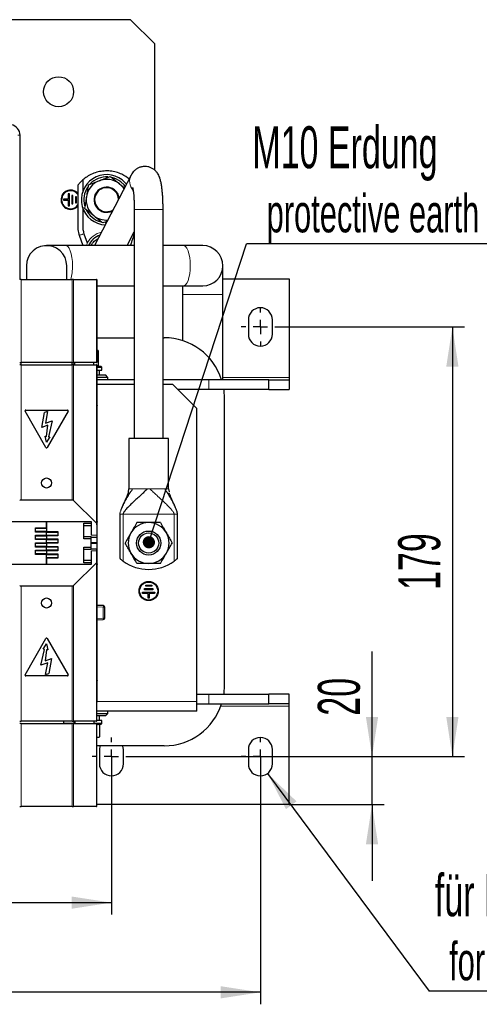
# Model space of a CAD drawing. Header units: millimetres. Extents: x 5 to 418, y 2 to 292.
# Tile 7 of 35: x 119 to 157, y 68 to 150. Entities that reach past the tile are written whole.
import ezdxf

# ---------------------------------------------------------------- set-up
doc = ezdxf.new("R2010")
doc.units = ezdxf.units.MM
doc.layers.add('SLD-0', color=7, linetype='Continuous')
doc.styles.add('SLDTEXTSTYLE0', font='TXT', dxfattribs={"width": 0.605})
doc.dimstyles.new('SLDDIMSTYLE0', dxfattribs={"dimtxt": 3.5, "dimasz": 3.302, "dimexe": 0, "dimexo": 0.0625, "dimgap": 0.875, "dimtad": 1, "dimlfac": 5, "dimrnd": 1e-09, "dimzin": 12, "dimdsep": 46, "dimtxsty": 'SLDTEXTSTYLE0', "dimsah": 1, "dimcen": 0.09, "dimadec": 0, "dimazin": 3, "dimtfac": 1, "dimtofl": 0, "dimtmove": 0, "dimatfit": 3, "dimfxl": 1, "dimfrac": 2, "dimtolj": 1, "dimtzin": 12, "dimarcsym": 0})
doc.dimstyles.new('SLDDIMSTYLE3', dxfattribs={"dimtxt": 3.5, "dimasz": 3.302, "dimexe": 0, "dimexo": 0.0625, "dimgap": 0.875, "dimtad": 1, "dimlfac": 5, "dimrnd": 1e-09, "dimzin": 12, "dimdsep": 46, "dimtxsty": 'SLDTEXTSTYLE0', "dimsah": 1, "dimcen": 0.09, "dimadec": 0, "dimazin": 3, "dimtfac": 1, "dimtmove": 0, "dimatfit": 0, "dimfxl": 1, "dimfrac": 2, "dimtolj": 1, "dimtzin": 12, "dimarcsym": 0})
doc.dimstyles.new('SLDDIMSTYLE4', dxfattribs={"dimtxt": 0.18, "dimasz": 3.302, "dimexe": 0, "dimexo": 0.0625, "dimgap": 0, "dimtad": 0, "dimtih": 1, "dimtoh": 1, "dimdec": 0, "dimrnd": 1e-09, "dimzin": 0, "dimdsep": 46, "dimtxsty": 'Standard', "dimsah": 1, "dimcen": 0.09, "dimadec": 0, "dimazin": 0, "dimtfac": 3.302, "dimtdec": 0, "dimtofl": 0, "dimtmove": 0, "dimatfit": 3, "dimfxl": 1, "dimfrac": 2, "dimtolj": 1, "dimtzin": 0, "dimarcsym": 0})
doc.dimstyles.new('SLDDIMSTYLE5', dxfattribs={"dimtxt": 0.18, "dimasz": 1.016, "dimexe": 0, "dimexo": 0.0625, "dimgap": 0, "dimtad": 0, "dimtih": 1, "dimtoh": 1, "dimdec": 0, "dimrnd": 1e-09, "dimzin": 0, "dimdsep": 46, "dimtxsty": 'Standard', "dimblk1": 'DOT', "dimblk2": 'DOT', "dimsah": 1, "dimcen": 0.09, "dimadec": 0, "dimazin": 0, "dimtfac": 1.016, "dimtdec": 0, "dimtofl": 0, "dimtmove": 0, "dimatfit": 3, "dimldrblk": 'DOT', "dimfxl": 1, "dimfrac": 2, "dimtolj": 1, "dimtzin": 0, "dimarcsym": 0})

# ---------------------------------------------------------------- blocks, each defined once
blk = doc.blocks.new('_D_4')
at = {"layer": 'SLD-0'}
for p, q in [((147.944, 88.887), (147.944, 97.645)), ((127.848, 88.887), (148.944, 88.887)), ((147.944, 84.887), (147.944, 88.887)), ((141.048, 84.887), (148.944, 84.887)), ((147.944, 84.887), (147.944, 78.537))]:
    blk.add_line(p, q, dxfattribs=at)
for points in [[(147.944, 88.887), (148.452, 92.189), (147.436, 92.189)], [(147.944, 84.887), (147.436, 81.585), (148.452, 81.585)]]:
    blk.add_solid(points, dxfattribs=at)
at = {"layer": 'SLD-0', "insert": (143.432, 92.297), "char_height": 3.5, "attachment_point": 1, "rotation": 90, "style": 'SLDTEXTSTYLE0'}
blk.add_mtext('20', dxfattribs=at)
blk = doc.blocks.new('_D_5')
at = {"layer": 'SLD-0'}
for p, q in [((140.248, 124.687), (155.635, 124.687)), ((154.635, 124.687), (154.635, 88.887)), ((127.848, 88.887), (155.635, 88.887))]:
    blk.add_line(p, q, dxfattribs=at)
for points in [[(154.635, 124.687), (154.127, 121.385), (155.143, 121.385)], [(154.635, 88.887), (155.143, 92.189), (154.127, 92.189)]]:
    blk.add_solid(points, dxfattribs=at)
at = {"layer": 'SLD-0', "insert": (150.123, 102.777), "char_height": 3.5, "attachment_point": 1, "rotation": 90, "style": 'SLDTEXTSTYLE0'}
blk.add_mtext('179', dxfattribs=at)
blk = doc.blocks.new('_D_6')
at = {"layer": 'SLD-0', "color": 7}
for p, q in [((73.448, 88.287), (73.448, 75.725)), ((126.248, 88.287), (126.248, 75.725)), ((73.448, 76.725), (126.248, 76.725))]:
    blk.add_line(p, q, dxfattribs=at)
for points in [[(73.448, 76.725), (76.75, 76.217), (76.75, 77.233)], [(126.248, 76.725), (122.946, 77.233), (122.946, 76.217)]]:
    blk.add_solid(points, dxfattribs=at)
at = {"layer": 'SLD-0', "color": 7, "insert": (95.837, 81.237), "char_height": 3.5, "attachment_point": 1, "style": 'SLDTEXTSTYLE0'}
blk.add_mtext('264', dxfattribs=at)
blk = doc.blocks.new('_D_7')
at = {"layer": 'SLD-0', "color": 7}
for p, q in [((61.048, 88.287), (61.048, 68.253)), ((138.648, 88.287), (138.648, 68.253)), ((138.648, 69.253), (61.048, 69.253))]:
    blk.add_line(p, q, dxfattribs=at)
for points in [[(61.048, 69.253), (64.35, 68.745), (64.35, 69.761)], [(138.648, 69.253), (135.346, 69.761), (135.346, 68.745)]]:
    blk.add_solid(points, dxfattribs=at)
at = {"layer": 'SLD-0', "color": 7, "insert": (95.837, 73.765), "char_height": 3.5, "attachment_point": 1, "style": 'SLDTEXTSTYLE0'}
blk.add_mtext('388', dxfattribs=at)
blk = doc.blocks.new('SW_NOTE_0')
at = {"layer": 'SLD-0', "color": 0}
blk.add_line((14.321, 0), (0, 0), dxfattribs=at)
at = {"layer": 'SLD-0', "color": 0, "attachment_point": 1, "style": 'SLDTEXTSTYLE0'}
for s, insert, char_height in [('für M8', (0.478, 9.743), 3.5), ('for M8', (1.669, 4.078), 3.175)]:
    blk.add_mtext(s, dxfattribs=dict(at, insert=insert, char_height=char_height))
blk = doc.blocks.new('SW_NOTE_0_2')
at = {"layer": 'SLD-0', "color": 0}
blk.add_line((30.237, 0), (0, 0), dxfattribs=at)
at = {"layer": 'SLD-0', "color": 0, "attachment_point": 1, "style": 'SLDTEXTSTYLE0'}
for s, insert, char_height in [('M10 Erdung', (0.495, 9.784), 3.5), ('protective earth', (1.686, 4.119), 3.175)]:
    blk.add_mtext(s, dxfattribs=dict(at, insert=insert, char_height=char_height))
blk = doc.blocks.new('_Dot')
at = {"color": 0, "linetype": 'ByBlock', "lineweight": -2}
blk.add_line((-0.5, 0), (-1, 0), dxfattribs=at)
at = {"color": 0, "linetype": 'ByBlock', "const_width": 0.5}
blk.add_lwpolyline([(-0.25, 0, 1), (0.25, 0, 1)], format="xyb", close=True, dxfattribs=at)
blk = doc.blocks.new('SW_CENTERMARKSYMBOL_4')
at = {"layer": 'SLD-0', "color": 0}
for p, q in [((0, 1.2), (0, 1.6)), ((-1.2, 0), (-1.6, 0)), ((0, 0), (-0.6, 0)), ((0, 0), (0, 0.6)), ((0, 0), (0, -0.6)), ((0, 0), (0.6, 0)), ((1.2, 0), (1.6, 0)), ((0, -1.2), (0, -1.6))]:
    blk.add_line(p, q, dxfattribs=at)
blk = doc.blocks.new('SW_CENTERMARKSYMBOL_5')
at = {"layer": 'SLD-0', "color": 0}
for p, q in [((0, 1.2), (0, 1.6)), ((-1.2, 0), (-1.6, 0)), ((0, 0), (-0.6, 0)), ((0, 0), (0, 0.6)), ((0, 0), (0, -0.6)), ((0, 0), (0.6, 0)), ((1.2, 0), (1.6, 0)), ((0, -1.2), (0, -1.6))]:
    blk.add_line(p, q, dxfattribs=at)
blk = doc.blocks.new('SW_CENTERMARKSYMBOL_6')
at = {"layer": 'SLD-0', "color": 0}
for p, q in [((0, 1.2), (0, 1.6)), ((-1.2, 0), (-1.6, 0)), ((0, 0), (-0.6, 0)), ((0, 0), (0, 0.6)), ((0, 0), (0, -0.6)), ((0, 0), (0.6, 0)), ((1.2, 0), (1.6, 0)), ((0, -1.2), (0, -1.6))]:
    blk.add_line(p, q, dxfattribs=at)

msp = doc.modelspace()

# ---------------------------------------------------------------- linework, layer by layer
at = {"color": 7, "linetype": 'Continuous', "lineweight": 25}
for p, q in [((127.8478, 150.2869), (71.8478, 150.2869)), ((129.8478, 148.2869), (127.8478, 150.2869)), ((129.8478, 137.75), (129.8478, 148.2869)), ((118.6435, 128.6369), (118.6435, 140.6524)), ((127.8894, 137.3388), (124.8486, 131.4669)), ((123.8678, 136.9407), (123.8678, 135.9749)), ((126.9183, 136.6076), (127.3356, 136.2693)), ((122.7478, 135.7869), (122.6478, 135.7869)), ((122.6478, 135.7869), (122.6478, 135.3369)), ((122.7478, 134.7869), (122.7478, 135.7869)), ((123.0478, 135.6369), (122.9478, 135.6369)), ((122.9478, 135.6369), (122.9478, 134.9369)), ((123.0478, 134.9369), (123.0478, 135.6369)), ((123.3478, 135.5369), (123.2478, 135.5369)), ((123.2478, 135.5369), (123.2478, 135.0369)), ((123.3478, 135.0369), (123.3478, 135.5369)), ((122.6478, 135.3369), (122.2478, 135.3369)), ((122.2478, 135.3369), (122.2478, 135.2369)), ((122.2478, 135.2369), (122.6478, 135.2369)), ((122.6478, 135.2369), (122.6478, 134.7869)), ((122.6478, 134.7869), (122.7478, 134.7869)), ((122.9478, 134.9369), (123.0478, 134.9369)), ((123.2478, 135.0369), (123.3478, 135.0369)), ((128.1478, 134.4606), (128.1478, 115.3869)), ((130.5478, 115.3869), (130.5478, 134.4606)), ((125.893, 133.4836), (125.5398, 133.3483)), ((125.7191, 133.3913), (125.8429, 133.3869)), ((123.5512, 132.3398), (123.8588, 131.4669)), ((123.9574, 132.4541), (124.2289, 131.6823)), ((127.5513, 131.4669), (128.1478, 132.6188)), ((128.1249, 132.2872), (128.1478, 132.3968)), ((122.4458, 131.4669), (120.8478, 131.4669)), ((128.1478, 131.4669), (122.4458, 131.4669)), ((132.2498, 131.4669), (130.5478, 131.4669)), ((133.8478, 131.4669), (132.2498, 131.4669)), ((119.1678, 129.7869), (119.1678, 128.6369)), ((122.5278, 128.6369), (122.5278, 129.7869)), ((135.5278, 127.3869), (135.5278, 129.7869)), ((118.7241, 128.6369), (118.611, 128.6369)), ((118.7241, 128.6369), (122.9716, 128.6369)), ((123.0847, 128.6369), (122.9716, 128.6369)), ((123.0847, 128.6369), (124.991, 128.6369)), ((125.0378, 128.6369), (124.991, 128.6369)), ((125.0378, 128.6369), (125.0378, 121.7369)), ((125.0378, 128.1069), (128.1478, 128.1069)), ((130.5478, 128.1069), (132.2498, 128.1069)), ((132.1678, 128.1069), (132.1678, 127.3869)), ((132.2498, 128.1069), (133.8478, 128.1069)), ((135.5278, 128.6869), (141.0478, 128.6869)), ((141.0478, 128.6869), (141.0478, 120.4869)), ((132.1678, 127.3869), (132.1678, 123.5503)), ((135.5278, 120.2869), (135.5278, 127.3869)), ((137.6478, 125.2869), (137.6478, 124.0869)), ((139.6478, 124.0869), (139.6478, 125.2869)), ((125.0378, 123.7869), (128.1478, 123.7869)), ((130.5478, 123.7869), (130.6478, 123.7869)), ((125.1494, 122.729), (125.0378, 122.7589)), ((125.0378, 122.687), (125.1737, 122.6755)), ((125.1737, 122.6755), (125.1486, 122.7261)), ((125.1737, 121.4983), (125.1737, 122.6755)), ((118.611, 121.7369), (118.7241, 121.7369)), ((118.7241, 121.5369), (118.611, 121.5369)), ((118.7178, 121.7369), (118.7178, 121.5369)), ((122.9716, 121.7369), (118.7241, 121.7369)), ((118.7241, 121.5369), (122.9716, 121.5369)), ((122.9716, 121.7369), (123.0847, 121.7369)), ((123.0847, 121.5369), (122.9716, 121.5369)), ((122.9778, 121.5369), (122.9778, 121.7369)), ((124.991, 121.7369), (123.0847, 121.7369)), ((123.0847, 121.5369), (124.991, 121.5369)), ((123.1085, 121.7369), (123.1085, 121.5369)), ((123.2146, 121.5369), (123.2146, 121.7369)), ((124.7878, 121.5369), (124.7878, 121.7369)), ((124.991, 121.7369), (125.0378, 121.7369)), ((125.0378, 121.5369), (124.991, 121.5369)), ((125.0378, 121.5369), (125.0378, 108.2136)), ((125.1737, 121.4983), (125.0378, 121.4868)), ((125.0378, 121.415), (125.1494, 121.4449)), ((125.1486, 121.4478), (125.1737, 121.4983)), ((125.0378, 121.4069), (125.3678, 121.4069)), ((125.0378, 121.3269), (125.4478, 121.3269)), ((125.0378, 121.0869), (125.4478, 121.0869)), ((125.0378, 120.6869), (125.7478, 120.6869)), ((125.2478, 120.6869), (125.2478, 121.0869)), ((125.4478, 121.3269), (125.3678, 121.4069)), ((125.4478, 121.0869), (125.4478, 121.3269)), ((125.9478, 120.4869), (125.7478, 120.6869)), ((125.9478, 120.4869), (125.0378, 120.4869)), ((128.1478, 120.2869), (125.0378, 120.2869)), ((125.0378, 119.9369), (125.0478, 119.9369)), ((125.0478, 119.2369), (125.0478, 119.9369)), ((128.1478, 119.8869), (125.0478, 119.8869)), ((125.9478, 120.2869), (125.9478, 120.4869)), ((134.3478, 120.2869), (130.5478, 120.2869)), ((131.3478, 119.8869), (130.5478, 119.8869)), ((133.3478, 117.8869), (131.3478, 119.8869)), ((139.3478, 120.2869), (134.3478, 120.2869)), ((139.3478, 119.4869), (139.3478, 120.2869)), ((139.3478, 120.2869), (141.0478, 120.2869)), ((141.0478, 120.4869), (141.0478, 120.2869)), ((141.0478, 120.2869), (141.0478, 119.4869)), ((125.0378, 119.2369), (125.0478, 119.2369)), ((125.0478, 118.1662), (125.0478, 119.2369)), ((134.3478, 119.4869), (131.7478, 119.4869)), ((139.3478, 119.4869), (134.3478, 119.4869)), ((139.3478, 119.4869), (141.0478, 119.4869)), ((125.0478, 118.1369), (125.0378, 118.1369)), ((125.0478, 118.1662), (125.0478, 118.1369)), ((125.0478, 117.9769), (125.0478, 118.1369)), ((135.6478, 118.7869), (135.6478, 94.7869)), ((120.7959, 114.6478), (119.0559, 117.6615)), ((119.1078, 117.7515), (122.5878, 117.7515)), ((120.445, 116.3054), (120.6648, 117.5522)), ((120.9253, 117.6469), (120.6648, 117.5522)), ((120.9253, 117.6469), (120.7535, 116.6731)), ((122.6398, 117.6615), (120.8998, 114.6478)), ((125.0478, 115.4235), (125.0478, 117.9769)), ((133.3478, 93.4869), (133.3478, 117.8869)), ((120.9658, 116.4949), (120.445, 116.3054)), ((120.7535, 116.6731), (121.318, 116.8785)), ((120.8527, 115.5735), (120.9658, 116.4949)), ((121.318, 116.8785), (121.0103, 115.5458)), ((120.8481, 115.0869), (120.7357, 115.5942)), ((120.7357, 115.5942), (120.8527, 115.5735)), ((121.1273, 115.5251), (120.8481, 115.0869)), ((121.0103, 115.5458), (121.1273, 115.5251)), ((125.0378, 115.4235), (125.0478, 115.4235)), ((125.0478, 114.8869), (125.0378, 114.8869)), ((125.0478, 114.8869), (125.0478, 115.4235)), ((125.0478, 114.7078), (125.0478, 114.8869)), ((127.6978, 115.3869), (127.6978, 111.1869)), ((130.9978, 115.3869), (127.6978, 115.3869)), ((130.9978, 111.1869), (130.9978, 115.3869)), ((125.0421, 114.7146), (125.0378, 114.7197)), ((125.0421, 114.7146), (125.0378, 114.7146)), ((125.0478, 114.7078), (125.0421, 114.7146)), ((125.0478, 109.1035), (125.0478, 114.7078)), ((127.6611, 110.9431), (127.6978, 111.1869)), ((130.9978, 111.1869), (131.042, 110.9429)), ((118.7241, 110.2798), (122.9716, 110.2798)), ((124.991, 108.3267), (123.0847, 110.233)), ((117.1478, 108.4869), (124.5478, 108.4869)), ((120.8478, 108.4869), (120.8478, 107.6419)), ((120.8478, 107.9519), (120.8478, 108.4869)), ((123.9478, 108.3317), (124.5478, 108.3317)), ((123.9478, 107.0422), (123.9478, 108.3317)), ((124.5478, 108.4869), (124.5478, 107.3334)), ((125.0378, 109.1035), (125.0478, 109.1035)), ((125.0478, 108.6661), (125.0378, 108.6542)), ((125.0378, 108.4869), (125.0478, 108.4869)), ((125.0378, 108.434), (125.0478, 108.434)), ((125.0478, 108.6661), (125.0478, 109.1035)), ((125.0478, 108.4869), (125.0478, 108.6661)), ((125.0478, 108.4869), (125.0478, 108.434)), ((125.0478, 108.0405), (125.0478, 108.434)), ((126.9478, 109.0869), (126.9478, 105.4037)), ((131.7478, 105.4037), (131.7478, 109.0869)), ((119.9178, 107.9519), (120.8478, 107.9519)), ((119.9178, 107.592), (119.9178, 107.9519)), ((120.8478, 107.8819), (119.9178, 107.8819)), ((119.9178, 107.6619), (120.8478, 107.6619)), ((120.8478, 107.592), (119.9178, 107.592)), ((120.8478, 107.6419), (121.7778, 107.6419)), ((120.8478, 107.6169), (120.8478, 107.6419)), ((120.8478, 107.6169), (120.8478, 107.592)), ((120.8478, 107.3319), (120.8478, 107.592)), ((121.7778, 107.5719), (120.8478, 107.5719)), ((121.7778, 107.6419), (121.7778, 107.282)), ((123.9478, 108.1469), (124.5478, 108.1469)), ((125.0378, 108.2136), (125.0378, 107.3334)), ((125.0478, 107.3334), (125.0478, 108.0405)), ((119.9178, 107.3319), (120.8478, 107.3319)), ((119.9178, 106.972), (119.9178, 107.3319)), ((120.8478, 107.2619), (119.9178, 107.2619)), ((119.9178, 107.0419), (120.8478, 107.0419)), ((120.8478, 106.972), (119.9178, 106.972)), ((119.9178, 106.7119), (120.8478, 106.7119)), ((119.9178, 106.352), (119.9178, 106.7119)), ((120.8478, 107.3519), (121.7778, 107.3519)), ((120.8478, 107.3319), (120.8478, 107.3069)), ((120.8478, 107.282), (120.8478, 107.3069)), ((121.7778, 107.282), (120.8478, 107.282)), ((120.8478, 107.282), (120.8478, 107.0219)), ((120.8478, 107.0219), (121.7778, 107.0219)), ((120.8478, 106.9969), (120.8478, 107.0219)), ((120.8478, 106.9969), (120.8478, 106.972)), ((120.8478, 106.7119), (120.8478, 106.972)), ((121.7778, 106.9519), (120.8478, 106.9519)), ((120.8478, 106.7319), (121.7778, 106.7319)), ((120.8478, 106.7119), (120.8478, 106.6869)), ((120.8478, 106.662), (120.8478, 106.6869)), ((121.7778, 106.662), (120.8478, 106.662)), ((120.8478, 106.662), (120.8478, 106.4019)), ((121.7778, 107.0219), (121.7778, 106.662)), ((123.9478, 107.2269), (124.5478, 107.2269)), ((124.5478, 107.0422), (123.9478, 107.0422)), ((124.5478, 107.0422), (124.5478, 107.2269)), ((124.5478, 107.1869), (125.0378, 107.1869)), ((124.5478, 106.3317), (124.5478, 107.0422)), ((125.0378, 107.3334), (125.0378, 107.1869)), ((125.0478, 106.7294), (125.0478, 107.3334)), ((125.0478, 106.6445), (125.0478, 106.7294)), ((125.0478, 106.0405), (125.0478, 106.6445)), ((120.8478, 106.6419), (119.9178, 106.6419)), ((119.9178, 106.4219), (120.8478, 106.4219)), ((120.8478, 106.352), (119.9178, 106.352)), ((119.9178, 106.0919), (120.8478, 106.0919)), ((119.9178, 105.732), (119.9178, 106.0919)), ((120.8478, 106.0219), (119.9178, 106.0219)), ((120.8478, 106.4019), (121.7778, 106.4019)), ((120.8478, 106.3769), (120.8478, 106.4019)), ((120.8478, 106.3769), (120.8478, 106.352)), ((120.8478, 106.0919), (120.8478, 106.352)), ((121.7778, 106.3319), (120.8478, 106.3319)), ((120.8478, 106.1119), (121.7778, 106.1119)), ((120.8478, 106.0919), (120.8478, 106.0669)), ((120.8478, 106.042), (120.8478, 106.0669)), ((121.7778, 106.042), (120.8478, 106.042)), ((120.8478, 106.042), (120.8478, 105.7819)), ((121.7778, 106.4019), (121.7778, 106.042)), ((123.9478, 106.3317), (124.5478, 106.3317)), ((123.9478, 105.0422), (123.9478, 106.3317)), ((124.5478, 106.1469), (123.9478, 106.1469)), ((124.5478, 106.1469), (124.5478, 106.3317)), ((125.0378, 106.1869), (124.5478, 106.1869)), ((124.5478, 106.0405), (124.5478, 104.8869)), ((125.0378, 106.0405), (125.0378, 106.1869)), ((125.0378, 105.1603), (125.0378, 106.0405)), ((125.0478, 105.3334), (125.0478, 106.0405)), ((119.9178, 105.8019), (120.8478, 105.8019)), ((120.8478, 105.732), (119.9178, 105.732)), ((120.8478, 105.7819), (121.7778, 105.7819)), ((120.8478, 105.7569), (120.8478, 105.7819)), ((120.8478, 105.7569), (120.8478, 105.732)), ((120.8478, 104.8869), (120.8478, 105.732)), ((121.7778, 105.7119), (120.8478, 105.7119)), ((120.8478, 105.4919), (121.7778, 105.4919)), ((121.7778, 105.422), (120.8478, 105.422)), ((120.8478, 105.422), (120.8478, 104.8869)), ((121.7778, 105.7819), (121.7778, 105.422)), ((123.0847, 103.1409), (124.991, 105.0472)), ((124.5478, 105.2269), (123.9478, 105.2269)), ((124.5478, 105.0422), (123.9478, 105.0422)), ((125.0378, 91.8369), (125.0378, 105.1603)), ((125.0478, 104.9398), (125.0478, 105.3334)), ((124.5478, 104.8869), (117.1478, 104.8869)), ((125.0478, 104.9398), (125.0378, 104.9398)), ((125.0378, 104.8869), (125.0478, 104.8869)), ((125.0378, 104.7197), (125.0478, 104.7078)), ((125.0478, 104.2704), (125.0378, 104.2704)), ((125.0478, 104.9398), (125.0478, 104.8869)), ((125.0478, 104.7078), (125.0478, 104.8869)), ((125.0478, 104.2704), (125.0478, 104.7078)), ((125.0478, 98.6661), (125.0478, 104.2704)), ((122.9716, 103.094), (118.7241, 103.094)), ((128.8475, 102.4878), (128.8477, 102.5878)), ((128.8477, 102.5878), (129.8477, 102.5861)), ((128.998, 102.7875), (128.9982, 102.8875)), ((129.698, 102.7863), (128.998, 102.7875)), ((128.9982, 102.8875), (129.6982, 102.8863)), ((129.0985, 103.0874), (129.0987, 103.1874)), ((129.5985, 103.0865), (129.0985, 103.0874)), ((129.0987, 103.1874), (129.5987, 103.1865)), ((129.5987, 103.1865), (129.5985, 103.0865)), ((129.6982, 102.8863), (129.698, 102.7863)), ((129.8477, 102.5861), (129.8475, 102.4861)), ((129.2975, 102.487), (128.8475, 102.4878)), ((129.2968, 102.087), (129.2975, 102.487)), ((129.3968, 102.0869), (129.2968, 102.087)), ((129.3975, 102.4869), (129.3968, 102.0869)), ((129.8475, 102.4861), (129.3975, 102.4869)), ((125.572, 101.4686), (125.0478, 101.4869)), ((125.6878, 100.4252), (125.6878, 101.3487)), ((125.0478, 100.2869), (125.572, 100.3052)), ((119.0559, 95.7123), (120.7959, 98.7261)), ((120.8998, 98.7261), (122.6398, 95.7123)), ((125.0378, 98.6592), (125.0421, 98.6592)), ((125.0378, 98.6542), (125.0421, 98.6592)), ((125.0478, 98.4869), (125.0378, 98.4869)), ((125.0421, 98.6592), (125.0478, 98.6661)), ((125.0478, 98.4869), (125.0478, 98.6661)), ((125.0478, 97.9504), (125.0478, 98.4869)), ((120.3777, 96.4954), (120.6854, 97.8281)), ((120.5684, 97.8488), (120.8475, 98.2869)), ((120.6854, 97.8281), (120.5684, 97.8488)), ((120.843, 97.8003), (120.7298, 96.8789)), ((120.96, 97.7797), (120.843, 97.8003)), ((120.8475, 98.2869), (120.96, 97.7797)), ((125.0478, 97.9504), (125.0378, 97.9504)), ((125.0478, 95.3969), (125.0478, 97.9504)), ((120.7298, 96.8789), (121.2507, 97.0685)), ((121.2507, 97.0685), (121.0308, 95.8217)), ((120.9421, 96.7008), (120.3777, 96.4954)), ((120.7704, 95.7269), (120.9421, 96.7008)), ((122.5878, 95.6223), (119.1078, 95.6223)), ((120.7704, 95.7269), (121.0308, 95.8217)), ((125.0378, 95.2369), (125.0478, 95.2369)), ((125.0478, 95.2369), (125.0478, 95.3969)), ((125.0478, 95.2369), (125.0478, 95.2076)), ((125.0478, 94.1369), (125.0478, 95.2076)), ((125.0378, 94.1369), (125.0478, 94.1369)), ((125.0478, 93.4369), (125.0478, 94.1369)), ((133.3478, 94.0869), (134.3478, 94.0869)), ((134.3478, 94.0869), (139.3478, 94.0869)), ((139.3478, 93.2869), (139.3478, 94.0869)), ((141.0478, 94.0869), (139.3478, 94.0869)), ((141.0478, 93.2869), (141.0478, 94.0869)), ((125.0378, 93.4369), (125.0478, 93.4369)), ((133.3478, 92.6869), (133.3478, 93.4869)), ((133.3478, 93.2869), (134.3478, 93.2869)), ((134.3478, 93.2869), (139.3478, 93.2869)), ((141.0478, 93.2869), (139.3478, 93.2869)), ((141.0478, 93.0869), (141.0478, 93.2869)), ((141.0478, 84.8869), (141.0478, 93.0869)), ((133.3478, 92.6869), (125.0378, 92.6869)), ((125.0378, 92.4869), (125.9478, 92.4869)), ((125.7478, 92.2869), (125.0378, 92.2869)), ((125.4478, 91.8869), (125.0378, 91.8869)), ((125.2478, 91.8869), (125.2478, 92.2869)), ((125.4478, 91.6469), (125.4478, 91.8869)), ((125.7478, 92.2869), (125.9478, 92.4869)), ((125.9478, 92.4869), (125.9478, 92.6869)), ((118.611, 91.8369), (118.7241, 91.8369)), ((118.7241, 91.6369), (118.611, 91.6369)), ((122.9716, 91.8369), (118.7241, 91.8369)), ((118.7241, 91.6369), (122.9716, 91.6369)), ((122.2478, 91.8369), (122.2478, 91.6469)), ((122.2478, 91.6469), (122.2578, 91.6369)), ((123.1085, 91.6469), (122.2478, 91.6469)), ((122.9716, 91.8369), (123.0847, 91.8369)), ((123.0847, 91.6369), (122.9716, 91.6369)), ((124.991, 91.8369), (123.0847, 91.8369)), ((123.0847, 91.6369), (124.991, 91.6369)), ((123.1085, 91.8369), (123.1085, 91.6369)), ((123.2146, 91.8369), (123.2146, 91.6369)), ((124.7878, 91.8369), (124.7878, 91.6369)), ((125.4478, 91.6469), (124.7878, 91.6469)), ((124.991, 91.8369), (125.0378, 91.8369)), ((124.991, 91.6369), (125.0378, 91.6369)), ((125.0378, 84.7369), (125.0378, 91.6369)), ((125.0378, 91.5542), (125.0936, 91.5669)), ((125.3678, 91.5669), (125.0378, 91.5669)), ((125.2045, 91.5504), (125.1478, 91.5669)), ((125.2693, 90.5471), (125.2693, 91.5268)), ((125.3678, 91.5669), (125.4478, 91.6469)), ((125.0378, 90.5197), (125.0936, 90.5069)), ((125.0378, 90.5069), (125.0936, 90.5069)), ((125.0936, 90.5069), (125.2693, 90.5471)), ((125.0936, 90.5069), (125.1478, 90.5069)), ((125.1478, 90.5069), (125.2045, 90.5234)), ((130.6478, 89.7869), (125.0378, 89.7869)), ((125.2478, 89.4869), (125.2478, 88.2869)), ((127.2478, 88.2869), (127.2478, 89.4869)), ((137.6478, 89.4869), (137.6478, 88.2869)), ((139.6478, 88.2869), (139.6478, 89.4869)), ((118.611, 84.7369), (118.7241, 84.7369)), ((122.9716, 84.7369), (118.7241, 84.7369)), ((122.9716, 84.7369), (123.0847, 84.7369)), ((124.991, 84.7369), (123.0847, 84.7369)), ((124.991, 84.7369), (125.0378, 84.7369)), ((141.0478, 84.8869), (125.0378, 84.8869))]:
    msp.add_line(p, q, dxfattribs=at)
at = {"color": 7, "linetype": 'Continuous', "lineweight": 18}
for p, q in [((118.6435, 140.6524), (118.4635, 140.6524)), ((129.5251, 134.4606), (128.1478, 134.4606)), ((130.5478, 134.4606), (129.5251, 134.4606)), ((124.21, 131.4669), (124.2289, 131.6823)), ((118.7241, 128.6369), (118.7241, 121.7369)), ((122.9716, 121.7369), (122.9716, 128.6369)), ((123.0847, 121.7369), (123.0847, 128.6369)), ((124.991, 128.6369), (124.991, 121.7369)), ((132.1678, 127.3869), (135.5278, 127.3869)), ((118.7241, 121.5369), (118.7241, 110.2798)), ((122.9716, 110.2798), (122.9716, 121.5369)), ((123.0847, 110.233), (123.0847, 121.5369)), ((124.991, 121.5369), (124.991, 108.3267)), ((134.3478, 119.4869), (134.3478, 120.2869)), ((135.5278, 120.4869), (141.0478, 120.4869)), ((125.0378, 118.1662), (125.0478, 118.1662)), ((125.0478, 117.9769), (125.0378, 117.9769)), ((127.9581, 111.1869), (128.013, 111.1869)), ((129.2442, 111.1869), (129.4514, 111.1869)), ((130.6827, 111.1869), (130.7376, 111.1869)), ((126.9638, 109.0869), (126.9478, 109.0869)), ((131.4678, 109.0869), (127.2278, 109.0869)), ((127.2278, 105.1774), (127.2278, 109.0869)), ((131.4678, 109.0869), (131.4678, 105.1774)), ((131.7478, 109.0869), (131.7319, 109.0869)), ((125.0478, 108.0405), (125.0378, 108.0405)), ((125.0378, 107.3334), (124.5478, 107.3334)), ((125.0478, 106.7294), (124.5478, 106.7294)), ((124.5478, 106.6445), (125.0478, 106.6445)), ((125.0478, 107.3334), (125.0378, 107.3334)), ((125.0378, 106.0405), (124.5478, 106.0405)), ((125.0478, 106.0405), (125.0378, 106.0405)), ((124.991, 105.0472), (124.991, 91.8369)), ((125.0478, 105.3334), (125.0378, 105.3334)), ((118.7241, 103.094), (118.7241, 91.8369)), ((122.9716, 91.8369), (122.9716, 103.094)), ((123.0847, 91.8369), (123.0847, 103.1409)), ((125.572, 101.3487), (125.0478, 101.367)), ((125.572, 100.4252), (125.572, 101.3487)), ((125.6878, 101.3487), (125.572, 101.3487)), ((125.0478, 100.4069), (125.572, 100.4252)), ((125.572, 100.4252), (125.6878, 100.4252)), ((125.0378, 95.3969), (125.0478, 95.3969)), ((125.0478, 95.2076), (125.0378, 95.2076)), ((134.3478, 94.0869), (134.3478, 93.2869)), ((133.3478, 93.4869), (125.0478, 93.4869)), ((141.0478, 93.0869), (135.35, 93.0869)), ((118.7241, 91.6369), (118.7241, 84.7369)), ((122.9716, 84.7369), (122.9716, 91.6369)), ((123.0847, 84.7369), (123.0847, 91.6369)), ((124.991, 91.6369), (124.991, 84.7369))]:
    msp.add_line(p, q, dxfattribs=at)
at = {"color": 7, "linetype": 'Continuous', "lineweight": 25, "flags": 128}
for points in [[(127.3967, 136.3874), (127.2946, 136.5185), (127.0266, 136.7771)], [(127.1506, 136.934), (127.4311, 136.6665), (127.4989, 136.5846)], [(122.5278, 129.7869), (122.4911, 130.1362), (122.3826, 130.4703), (122.207, 130.7744), (121.972, 131.0354), (121.6878, 131.2419), (121.367, 131.3847), (121.0234, 131.4577), (120.6722, 131.4577), (120.3287, 131.3847), (120.0078, 131.2419), (119.7237, 131.0354), (119.4887, 130.7744), (119.3131, 130.4703), (119.2045, 130.1362), (119.1678, 129.7869), (119.1678, 129.7869)], [(135.5986, 119.4869), (135.6114, 119.3896), (135.6478, 118.7869)], [(135.6478, 94.7869), (135.6114, 94.1843), (135.5986, 94.0869)], [(125.2939, 89.7869), (125.2883, 89.7687), (125.2478, 89.4869)], [(127.2478, 89.4869), (127.2073, 89.7687), (127.2018, 89.7869)]]:
    msp.add_lwpolyline(points, dxfattribs=at)
at = {"color": 7, "linetype": 'Continuous', "lineweight": 18, "flags": 128}
for points in [[(123.0072, 129.7869), (122.995, 130.1362), (122.9587, 130.4703), (122.9, 130.7744), (122.8215, 131.0354), (122.7265, 131.2419), (122.6193, 131.3847), (122.5045, 131.4577), (122.4458, 131.4669)], [(132.8112, 129.7869), (132.7989, 130.1362), (132.7627, 130.4703), (132.704, 130.7744), (132.6255, 131.0354), (132.5305, 131.2419), (132.4233, 131.3847), (132.3085, 131.4577), (132.2498, 131.4669)], [(132.2498, 128.1069), (132.3085, 128.1161), (132.4233, 128.1892), (132.5305, 128.332), (132.6255, 128.5385), (132.704, 128.7995), (132.7627, 129.1036), (132.7989, 129.4376), (132.8112, 129.7869)]]:
    msp.add_lwpolyline(points, dxfattribs=at)
at = {"color": 7, "linetype": 'Continuous', "lineweight": 25}
for centre, radius in [((121.8478, 144.2869), 1.25), ((120.8478, 111.6869), 0.42), ((129.3478, 106.6869), 1), ((129.3478, 106.6869), 0.84), ((129.3478, 102.6869), 0.8), ((129.3478, 102.6869), 0.75), ((120.8478, 101.6869), 0.42)]:
    msp.add_circle(centre, radius, dxfattribs=at)
for centre, radius, start, end in [((117.7535, 140.6524), 0.89, 0, 80), ((125.8478, 135.2869), 2.1, 51.655573, 267.077132), ((125.8478, 135.2869), 1.9, 86.595836, 136.294703), ((125.8478, 135.2869), 1.9, 51.655573, 76.562856), ((125.8478, 135.2869), 1.9, 146.350955, 195.253452), ((125.8478, 135.2869), 1.7, 110.972631, 170.972631), ((125.8478, 135.2869), 1.05, 50.972631, 298.511502), ((125.8478, 135.2869), 1, 90, 303.005798), ((125.8478, 135.2869), 1.7, 50.972631, 110.972631), ((125.8478, 135.2869), 1, 2.238517, 90), ((125.8478, 135.2869), 1.7, 31.866055, 50.972631), ((122.8478, 135.2869), 0.8, 40.122256, 270), ((122.8478, 135.2869), 0.75, 35.252727, 270), ((125.8478, 135.2869), 1.7, 170.972631, 230.972631), ((125.8478, 135.2869), 1.05, 6.732813, 50.972631), ((122.8478, 135.2869), 0.75, 270, 324.713425), ((122.8478, 135.2869), 0.8, 270, 319.358155), ((125.8478, 135.2869), 1.9, 204.809529, 255.815745), ((125.8478, 135.2869), 1.7, 230.972631, 273.37826), ((125.8478, 130.7869), 1.65, 109.280399, 155.661844), ((133.8478, 129.7869), 1.68, 0, 90), ((133.8478, 129.7869), 1.68, 270, 0), ((138.6478, 125.2869), 1, 0, 180), ((138.6478, 124.0869), 1, 180, 0), ((130.6478, 118.7869), 5, 17.457603, 90), ((119.1078, 117.6915), 0.06, 90, 210), ((122.5878, 117.6915), 0.06, 330, 90), ((120.8478, 114.6778), 0.06, 210, 330), ((118.7241, 110.1198), 0.16, 90, 135), ((122.9716, 110.1198), 0.16, 45, 90), ((124.8778, 108.2136), 0.16, 360, 45), ((129.3478, 106.6869), 1.7, 90, 150), ((129.3478, 106.6869), 1.7, 30, 90), ((129.3478, 106.6869), 1.7, 150, 210), ((129.3478, 106.6869), 1.7, 330, 30), ((129.3478, 106.6869), 1.7, 210, 270), ((129.3478, 106.6869), 1.7, 270, 330), ((124.8778, 105.1603), 0.16, 315, 0), ((129.3478, 108.0869), 3.6, 233.9218, 306.0782), ((118.7241, 103.254), 0.16, 225, 270), ((122.9716, 103.254), 0.16, 270, 315), ((125.5678, 101.3487), 0.12, 0, 87.999995), ((125.5678, 100.4252), 0.12, 272.000005, 0), ((120.8478, 98.6961), 0.06, 30, 150), ((119.1078, 95.6823), 0.06, 150, 270), ((122.5878, 95.6823), 0.06, 270, 30), ((130.6478, 94.7869), 5, 270, 342.542397), ((138.6478, 89.4869), 1, 0, 180), ((126.2478, 88.2869), 1, 180, 0), ((138.6478, 88.2869), 1, 180, 0)]:
    msp.add_arc(centre, radius, start, end, dxfattribs=at)
at = {"color": 7, "linetype": 'Continuous', "lineweight": 18}
for centre, radius, start, end in [((128.9186, 136.8192), 1.1529, 153.241086, 219.936299), ((125.8478, 130.7869), 1.85, 103.061951, 151.054744), ((119.0838, 129.7209), 3.924, 343.963473, 0.963846), ((124.7117, 101.4087), 0.8624, 356.012879, 3.987131), ((124.7117, 100.3652), 0.8624, 356.012869, 3.987121)]:
    msp.add_arc(centre, radius, start, end, dxfattribs=at)
at = {"color": 7, "linetype": 'Continuous', "lineweight": 25}
for points, knots in [([(130.5478, 134.4606), (130.5476, 134.5332), (130.5469, 134.744), (130.5389, 135.0909), (130.5212, 135.4902), (130.4944, 135.8705), (130.4584, 136.2276), (130.4112, 136.5631), (130.3526, 136.8561), (130.2815, 137.1016), (130.1947, 137.311), (130.0866, 137.4987), (129.9441, 137.6764), (129.7597, 137.8365), (129.5378, 137.9631), (129.2875, 138.0438), (129.0178, 138.0706), (128.7504, 138.0381), (128.5058, 137.9525), (128.2993, 137.8306), (128.1313, 137.6849), (127.9896, 137.5164), (127.9245, 137.401), (127.8894, 137.3388)], [0, 0, 0, 0, 0.0326853, 0.0950101, 0.1576111, 0.2208188, 0.2852269, 0.3520117, 0.4242017, 0.4854326, 0.5301992, 0.5686846, 0.6073459, 0.6465644, 0.6866709, 0.7273984, 0.7684876, 0.8116878, 0.8515086, 0.8888665, 0.9245611, 0.9593055, 1, 1, 1, 1]), ([(127.7478, 136.993), (127.545, 137.1437), (127.2059, 137.3956), (126.6459, 137.5914), (126.148, 137.6869), (125.6399, 137.6933), (125.1378, 137.6169), (124.6571, 137.4545), (124.2263, 137.2298), (123.9814, 137.0323), (123.8678, 136.9407)], [0, 0, 0, 0, 0.1783261, 0.2980293, 0.4177325, 0.5374357, 0.6571388, 0.776842, 0.8965452, 1, 1, 1, 1]), ([(125.2394, 136.8743), (125.2611, 136.8826), (125.4256, 136.9457), (125.7358, 137.0646), (126.015, 137.1716), (126.1558, 137.2256)], [0, 0, 0, 0, 0.070088, 0.5307834, 1, 1, 1, 1]), ([(126.1558, 137.2256), (126.3453, 137.0721), (126.5967, 136.8683), (126.8547, 136.6591), (126.9183, 136.6076)], [0, 0, 0, 0, 0.7534206, 1, 1, 1, 1]), ([(123.449, 136.4877), (123.4486, 136.2212), (123.4477, 135.5519), (123.4492, 134.6905), (123.4466, 133.9089), (123.4542, 133.3512), (123.4268, 132.8042), (123.523, 132.4585), (123.5705, 132.2878)], [0, 0, 0, 0, 0.189789, 0.4766408, 0.6135493, 0.7461024, 0.8746778, 1, 1, 1, 1]), ([(123.4484, 136.4877), (123.4506, 136.4906), (123.4548, 136.4963), (123.4961, 136.5502), (123.5528, 136.6202), (123.6553, 136.7367), (123.7568, 136.8413), (123.8447, 136.9201), (123.8678, 136.9407)], [0, 0, 0, 0, 0.119229, 0.2286482, 0.4502267, 0.5616095, 0.8849381, 1, 1, 1, 1]), ([(124.3229, 136.523), (124.2979, 136.3656), (124.2474, 136.0479), (124.1952, 135.7194), (124.1689, 135.5537)], [0, 0, 0, 0, 0.495458, 1, 1, 1, 1]), ([(124.3229, 136.523), (124.4717, 136.5801), (124.7721, 136.6952), (125.0827, 136.8143), (125.2394, 136.8743)], [0, 0, 0, 0, 0.495458, 1, 1, 1, 1]), ([(128.0097, 136.3139), (128.0108, 136.3104), (128.0132, 136.3025), (128.0303, 136.2291), (128.0523, 136.1032), (128.0775, 135.9161), (128.102, 135.6725), (128.1231, 135.3801), (128.1386, 135.0509), (128.1467, 134.7389), (128.1475, 134.5398), (128.1478, 134.4606)], [0, 0, 0, 0, 0.07064429, 0.15860295, 0.26081549, 0.37606493, 0.50134348, 0.63340127, 0.76966597, 0.90836731, 1, 1, 1, 1]), ([(124.1689, 135.5537), (124.1652, 135.5307), (124.1376, 135.3567), (124.0855, 135.0286), (124.0386, 134.7333), (124.0149, 134.5843)], [0, 0, 0, 0, 0.070088, 0.5307834, 1, 1, 1, 1]), ([(123.8678, 134.6644), (123.8678, 134.5451), (123.8678, 134.2969), (123.8679, 133.9196), (123.8673, 133.5178), (123.8694, 133.1521), (123.8637, 132.7875), (123.9233, 132.5753), (123.9574, 132.4541)], [0, 0, 0, 0, 0.1612231, 0.3356094, 0.5099956, 0.7040479, 0.8309843, 1, 1, 1, 1]), ([(124.0149, 134.5843), (124.2043, 134.4308), (124.4557, 134.227), (124.7137, 134.0179), (124.7774, 133.9663)], [0, 0, 0, 0, 0.7534206, 1, 1, 1, 1]), ([(124.7774, 133.9663), (124.9762, 133.8051), (125.2344, 133.5958), (125.4828, 133.3945), (125.5398, 133.3483)], [0, 0, 0, 0, 0.7702918, 1, 1, 1, 1]), ([(127.8342, 131.4669), (127.8687, 131.5647), (127.9683, 131.8468), (128.0694, 132.1296), (128.1354, 132.3144)], [0, 0, 0, 0, 0.3464492, 1, 1, 1, 1]), ([(124.5645, 131.4669), (124.641, 131.5953), (124.7884, 131.8426), (125.036, 131.9887), (125.1552, 132.059)], [0, 0, 0, 0, 0.5188661, 1, 1, 1, 1]), ([(127.6656, 110.9437), (127.649, 110.8927), (127.5954, 110.7276), (127.48, 110.4579), (127.2989, 110.0528), (127.1278, 109.6919), (127.0302, 109.4118), (127.0045, 109.3379)], [0, 0, 0, 0, 0.0767185, 0.2481005, 0.4890461, 0.865233, 1, 1, 1, 1]), ([(129.2442, 111.1869), (129.1661, 111.1129), (128.995, 110.9508), (128.7532, 110.7295), (128.4889, 110.4883), (128.2147, 110.2372), (127.9306, 109.9707), (127.6688, 109.7138), (127.4505, 109.4768), (127.3108, 109.2993), (127.2469, 109.1772), (127.23, 109.1193), (127.2285, 109.0969), (127.2278, 109.0869)], [0, 0, 0, 0, 0.0781273, 0.1710083, 0.278026, 0.4166976, 0.5603945, 0.7170593, 0.8519797, 0.9499554, 0.983819, 0.9928589, 1, 1, 1, 1]), ([(131.7478, 109.0869), (131.7471, 109.1013), (131.7451, 109.1431), (131.7303, 109.2122), (131.6894, 109.3608), (131.6085, 109.5725), (131.4928, 109.8442), (131.3705, 110.1149), (131.2568, 110.3649), (131.1612, 110.5866), (131.0953, 110.7468), (131.064, 110.8419), (131.0558, 110.8667)], [0, 0, 0, 0, 0.0180391, 0.0526733, 0.0964023, 0.2457415, 0.4183193, 0.5893229, 0.7424705, 0.8688912, 0.9658278, 1, 1, 1, 1]), ([(128.3663, 108.3869), (128.2866, 108.2489), (128.1258, 107.9703), (127.9595, 107.6823), (127.8756, 107.5369)], [0, 0, 0, 0, 0.495458, 1, 1, 1, 1]), ([(129.3478, 108.3869), (129.2659, 108.3869), (128.9338, 108.3869), (128.6102, 108.3869), (128.3663, 108.3869)], [0, 0, 0, 0, 0.2465794, 1, 1, 1, 1]), ([(130.3293, 108.3869), (130.2559, 108.3869), (129.9362, 108.3869), (129.6038, 108.3869), (129.3478, 108.3869)], [0, 0, 0, 0, 0.2297082, 1, 1, 1, 1]), ([(130.3293, 108.3869), (130.409, 108.2489), (130.5699, 107.9703), (130.7362, 107.6823), (130.8201, 107.5369)], [0, 0, 0, 0, 0.49545796, 1, 1, 1, 1]), ([(127.8756, 107.5369), (127.864, 107.5168), (127.7759, 107.3642), (127.6098, 107.0765), (127.4603, 106.8176), (127.3848, 106.6869)], [0, 0, 0, 0, 0.070088, 0.5307834, 1, 1, 1, 1]), ([(130.8201, 107.5369), (130.8317, 107.5168), (130.9198, 107.3642), (131.0859, 107.0765), (131.2354, 106.8176), (131.3108, 106.6869)], [0, 0, 0, 0, 0.070088, 0.5307834, 1, 1, 1, 1]), ([(127.8756, 105.8369), (127.864, 105.8571), (127.7759, 106.0097), (127.6098, 106.2973), (127.4603, 106.5563), (127.3848, 106.6869)], [0, 0, 0, 0, 0.070088, 0.5307834, 1, 1, 1, 1]), ([(130.8201, 105.8369), (130.8317, 105.8571), (130.9198, 106.0097), (131.0859, 106.2973), (131.2354, 106.5563), (131.3108, 106.6869)], [0, 0, 0, 0, 0.070088, 0.5307834, 1, 1, 1, 1]), ([(128.3663, 104.9869), (128.2866, 105.125), (128.1258, 105.4036), (127.9595, 105.6916), (127.8756, 105.8369)], [0, 0, 0, 0, 0.495458, 1, 1, 1, 1]), ([(130.3293, 104.9869), (130.409, 105.125), (130.5699, 105.4036), (130.7362, 105.6916), (130.8201, 105.8369)], [0, 0, 0, 0, 0.495458, 1, 1, 1, 1]), ([(126.9478, 105.4037), (126.95, 105.4017), (126.9543, 105.3979), (126.9892, 105.367), (127.0506, 105.3146), (127.1351, 105.2461), (127.1995, 105.1984), (127.2278, 105.1774)], [0, 0, 0, 0, 0.1547613, 0.3088456, 0.5207845, 0.7892573, 1, 1, 1, 1]), ([(131.4678, 105.1774), (131.5059, 105.2058), (131.5828, 105.2632), (131.6708, 105.3362), (131.7238, 105.3822), (131.7452, 105.4013), (131.7471, 105.403), (131.7478, 105.4037)], [0, 0, 0, 0, 0.2833462, 0.5731387, 0.7583389, 0.9118967, 1, 1, 1, 1]), ([(129.3478, 104.9869), (129.2659, 104.9869), (128.9338, 104.9869), (128.6102, 104.9869), (128.3663, 104.9869)], [0, 0, 0, 0, 0.2465794, 1, 1, 1, 1]), ([(130.3293, 104.9869), (130.2559, 104.9869), (129.9362, 104.9869), (129.6038, 104.9869), (129.3478, 104.9869)], [0, 0, 0, 0, 0.2297082, 1, 1, 1, 1])]:
    msp.add_open_spline(points, degree=3, knots=knots, dxfattribs=at)
at = {"color": 7, "linetype": 'Continuous', "lineweight": 18}
for points, knots in [([(123.5619, 132.315), (123.5671, 132.3168), (123.5782, 132.3207), (123.6534, 132.3471), (123.7366, 132.3765), (123.8056, 132.4007), (123.8809, 132.4272), (123.9308, 132.4448), (123.9574, 132.4541)], [0, 0, 0, 0, 0.2351282, 0.496015, 0.6176694, 0.7580411, 0.8708151, 1, 1, 1, 1]), ([(128.1336, 132.3151), (128.1285, 132.3168), (128.1202, 132.3196), (128.0682, 132.3383), (128.0336, 132.3502), (128.0146, 132.3569), (128.0126, 132.3576)], [0, 0, 0, 0, 0.4590123, 0.7611209, 0.9754347, 1, 1, 1, 1]), ([(126.9478, 109.0869), (126.9483, 109.0989), (126.9494, 109.1259), (126.9562, 109.1667), (126.9725, 109.2409), (127.0221, 109.3977), (127.1154, 109.6234), (127.2494, 109.9062), (127.413, 110.2204), (127.6013, 110.5526), (127.7958, 110.875), (127.9459, 111.0907), (128.013, 111.1869)], [0, 0, 0, 0, 0.01051, 0.0235537, 0.0394777, 0.0884764, 0.211403, 0.3496326, 0.5029917, 0.689295, 0.8612626, 1, 1, 1, 1]), ([(131.4678, 109.0869), (131.4674, 109.0952), (131.4663, 109.1136), (131.4597, 109.1404), (131.4435, 109.1874), (131.3817, 109.3035), (131.2452, 109.4766), (131.0269, 109.7139), (130.7418, 109.9937), (130.4096, 110.3033), (130.0677, 110.6154), (129.7516, 110.9032), (129.5446, 111.0989), (129.4514, 111.1869)], [0, 0, 0, 0, 0.0059709, 0.0132261, 0.0221276, 0.0501338, 0.1481345, 0.2830893, 0.4397941, 0.6222442, 0.7924239, 0.9065862, 1, 1, 1, 1]), ([(131.7478, 109.0869), (131.7473, 109.0989), (131.7462, 109.1259), (131.7394, 109.1667), (131.7232, 109.2409), (131.6736, 109.3977), (131.5803, 109.6234), (131.4462, 109.9062), (131.2827, 110.2204), (131.0943, 110.5526), (130.8998, 110.875), (130.7497, 111.0907), (130.6827, 111.1869)], [0, 0, 0, 0, 0.01051, 0.0235537, 0.0394777, 0.0884764, 0.211403, 0.3496326, 0.5029917, 0.689295, 0.8612626, 1, 1, 1, 1])]:
    msp.add_open_spline(points, degree=3, knots=knots, dxfattribs=at)
for points in [[(127.6978, 111.1869), (127.7093, 111.1869), (127.7324, 111.1869), (127.8829, 111.1869), (127.9581, 111.1869)], [(128.013, 111.1869), (128.0903, 111.1869), (128.2449, 111.1869), (128.5473, 111.1869), (128.8834, 111.1869), (129.1239, 111.1869), (129.2442, 111.1869)], [(129.4514, 111.1869), (129.5717, 111.1869), (129.8123, 111.1869), (130.1483, 111.1869), (130.4507, 111.1869), (130.6054, 111.1869), (130.6827, 111.1869)], [(130.7376, 111.1869), (130.8128, 111.1869), (130.9633, 111.1869), (130.9863, 111.1869), (130.9978, 111.1869)], [(127.2278, 109.0869), (127.1991, 109.0869), (127.1416, 109.0869), (127.0638, 109.0869), (126.9998, 109.0869), (126.9758, 109.0869), (126.9638, 109.0869)], [(131.7319, 109.0869), (131.7199, 109.0869), (131.6959, 109.0869), (131.6318, 109.0869), (131.5541, 109.0869), (131.4966, 109.0869), (131.4678, 109.0869)]]:
    msp.add_open_spline(points, degree=3, dxfattribs=at)

# ---------------------------------------------------------------- block references
at = {"layer": 'SLD-0'}
for name, p in [('SW_NOTE_0_2', (137.4817, 131.6251)), ('SW_CENTERMARKSYMBOL_5', (138.6478, 124.6869)), ('SW_CENTERMARKSYMBOL_4', (126.2478, 88.8869)), ('SW_NOTE_0', (152.6947, 69.3533))]:
    msp.add_blockref(name, p, dxfattribs=at)
at = {"layer": 'SLD-0', "color": 7}
msp.add_blockref('SW_CENTERMARKSYMBOL_6', (138.6478, 88.8869), dxfattribs=at)

# ---------------------------------------------------------------- dimensions: what is measured, and where the dimension line sits
at = {"layer": 'SLD-0'}
for base, p1, dimstyle, picture, middle in [((154.635, 88.8869), (140.2478, 124.6869), 'SLDDIMSTYLE0', '_D_5', (154.635, 106.7869)), ((147.9437, 88.8869), (141.0478, 84.8869), 'SLDDIMSTYLE3', '_D_4', (147.9437, 94.9709))]:
    dim = msp.add_linear_dim(base=base, p1=p1, p2=(127.8478, 88.8869), angle=90, dimstyle=dimstyle, dxfattribs=at)
    dim.commit()
    dim.dimension.update_dxf_attribs({"geometry": picture, "text_midpoint": middle, "dimtype": 160})
at = {"layer": 'SLD-0', "color": 7}
for base, p1, p2, picture, middle in [((61.0478, 69.2533), (138.6478, 88.2869), (61.0478, 88.2869), '_D_7', (99.8478, 69.2533)), ((126.2478, 76.7249), (73.4478, 88.2869), (126.2478, 88.2869), '_D_6', (99.8478, 76.7249))]:
    dim = msp.add_linear_dim(base=base, p1=p1, p2=p2, dimstyle='SLDDIMSTYLE0', dxfattribs=at)
    dim.commit()
    dim.dimension.update_dxf_attribs({"geometry": picture, "text_midpoint": middle, "dimtype": 160})

# ---------------------------------------------------------------- leaders
at = {"layer": 'SLD-0'}
for points, dimstyle in [([(129.365, 106.7492), (137.4817, 131.6251)], 'SLDDIMSTYLE5'), ([(139.252, 87.4901), (152.6947, 69.3533)], 'SLDDIMSTYLE4')]:
    msp.add_leader(points, dimstyle=dimstyle, dxfattribs=at)

doc.saveas('drawing.dxf')
